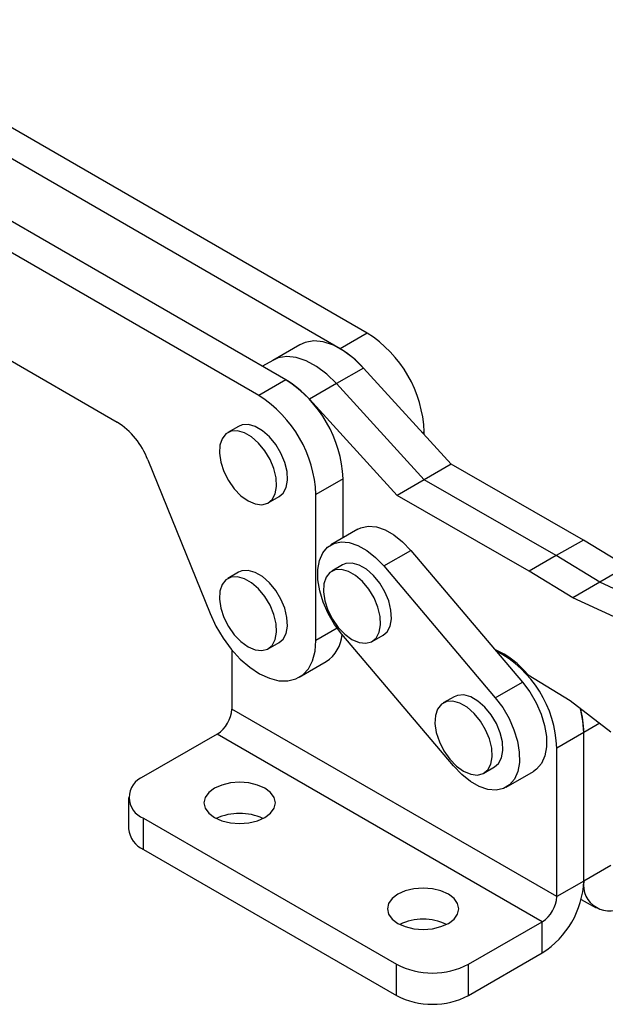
# Model space of a CAD drawing. Extents: x 28 to 407, y 19 to 290.
# Tile 10 of 11: x 280 to 338, y 167 to 264. Entities that reach past the tile are written whole.
import ezdxf

# ---------------------------------------------------------------- set-up
doc = ezdxf.new("R2010")
doc.units = 0
doc.layers.get('0').update_dxf_attribs({"linetype": 'CONTINUOUS'})

msp = doc.modelspace()

# ---------------------------------------------------------------- linework, layer by layer
at = {"color": 7, "linetype": 'CONTINUOUS'}
for p, q in [((314.354517, 233.190775), (261.250826, 263.871996)), ((311.702867, 231.66001), (258.599175, 262.341231)), ((306.399566, 228.59848), (253.295875, 259.279701)), ((303.747916, 227.067715), (250.644224, 257.748935)), ((250.287056, 247.340261), (289.856185, 224.478778)), ((314.354517, 233.190775), (311.702867, 231.66001)), ((307.750883, 232.052447), (305.099233, 230.521682)), ((305.099233, 230.521682), (304.084626, 229.935962)), ((313.99183, 229.771034), (311.340179, 228.240268)), ((322.584346, 220.348249), (313.99183, 229.771034)), ((306.399566, 228.59848), (303.747916, 227.067715)), ((311.340179, 228.240268), (308.688529, 226.709503)), ((319.932695, 218.817484), (311.340179, 228.240268)), ((317.281045, 217.286719), (308.688529, 226.709503)), ((301.761415, 224.055466), (300.700754, 223.44316)), ((319.938305, 223.249969), (319.938398, 223.513927)), ((292.872281, 220.782452), (298.972821, 205.722666)), ((322.584346, 220.348249), (319.932695, 218.817484)), ((335.513838, 212.931006), (322.584346, 220.348249)), ((311.983447, 218.921631), (309.331797, 217.390866)), ((311.981399, 213.14496), (311.983447, 218.921631)), ((319.932695, 218.817484), (317.281045, 217.286719)), ((332.862187, 211.400241), (319.932695, 218.817484)), ((304.669182, 216.568897), (305.729842, 217.181203)), ((309.32673, 203.104358), (309.331797, 217.390866)), ((330.210537, 209.869475), (317.281045, 217.286719)), ((313.448198, 213.991726), (310.796548, 212.460961)), ((335.513838, 212.931006), (332.862187, 211.400241)), ((339.774389, 210.324116), (335.513838, 212.931006)), ((315.968721, 210.388878), (318.620372, 211.919643)), ((318.620372, 211.919643), (329.54282, 199.020706)), ((332.862187, 211.400241), (330.210537, 209.869475)), ((337.122739, 208.793351), (332.862187, 211.400241)), ((311.93708, 210.485287), (310.87642, 209.872981)), ((315.968721, 210.388878), (326.89117, 197.489941)), ((339.774389, 210.324116), (337.122739, 208.793351)), ((301.756348, 209.768957), (300.695688, 209.156651)), ((334.471088, 207.262586), (330.210537, 209.869475)), ((337.122739, 208.793351), (334.471088, 207.262586)), ((341.165063, 206.932668), (337.122739, 208.793351)), ((338.513412, 205.401902), (334.471088, 207.262586)), ((322.796316, 190.808496), (311.873867, 203.707433)), ((314.844848, 202.998718), (315.905508, 203.611024)), ((304.664115, 202.282389), (305.724775, 202.894695)), ((301.08891, 202.184957), (301.08891, 196.383163)), ((307.690258, 199.490009), (310.341909, 201.020774)), ((330.093643, 199.729664), (334.20653, 197.213125)), ((326.89117, 197.489941), (329.54282, 199.020706)), ((322.859529, 197.58635), (321.798869, 196.974044)), ((334.20653, 197.213125), (338.217108, 194.146505)), ((332.908716, 178.01398), (301.08891, 196.383163)), ((299.674696, 193.933673), (292.456233, 189.766543)), ((331.494503, 175.56449), (299.674696, 193.933673)), ((335.560367, 194.085704), (332.908716, 192.554939)), ((335.560367, 179.544745), (335.560367, 194.085704)), ((332.908716, 178.01398), (332.908716, 192.554939)), ((325.767296, 190.099782), (326.827956, 190.712088)), ((327.96849, 188.736412), (330.62014, 190.267178)), ((290.991767, 187.725522), (290.991767, 184.663493)), ((292.456233, 185.684502), (317.20497, 171.39736)), ((292.456233, 182.622474), (292.456233, 185.684502)), ((292.456233, 182.622474), (317.20497, 168.335332)), ((338.212017, 181.07551), (335.560367, 179.544745)), ((335.560367, 179.544745), (332.908716, 178.01398)), ((335.302069, 177.748855), (336.751464, 176.912137)), ((324.276039, 171.39736), (331.494503, 175.56449)), ((331.494503, 172.502462), (331.494503, 175.56449)), ((324.276039, 168.335332), (331.494503, 172.502462)), ((317.20497, 168.335332), (317.20497, 171.39736)), ((324.276039, 168.335332), (324.276039, 171.39736))]:
    msp.add_line(p, q, dxfattribs=at)
at = {"color": 8, "linetype": 'CONTINUOUS'}
for p, q in [((319.938398, 223.513927), (319.780648, 223.422859)), ((311.405654, 204.304495), (309.32673, 203.104358)), ((337.1195, 194.985773), (335.560367, 194.085704))]:
    msp.add_line(p, q, dxfattribs=at)
at = {"color": 7, "linetype": 'CONTINUOUS', "flags": 128}
for points in [[(313.99183, 229.771034), (313.039882, 230.700026), (312.044407, 231.450614), (311.037758, 231.9984), (310.05265, 232.325584), (309.121099, 232.421529), (308.273384, 232.28312), (307.750883, 232.052447)], [(311.340179, 228.240268), (310.388232, 229.169261), (309.392756, 229.919849), (308.386107, 230.467635), (307.401, 230.794819), (306.469449, 230.890764), (305.621734, 230.752355), (305.099233, 230.521682)], [(311.340179, 228.240268), (310.388232, 229.169261), (309.392756, 229.919849), (308.386107, 230.467635), (307.401, 230.794819), (306.469449, 230.890764), (305.621734, 230.752355), (305.099233, 230.521682)], [(305.729842, 217.181203), (306.115091, 217.514048), (306.414607, 218.076151), (306.546421, 218.79799), (306.502251, 219.634207), (306.284872, 220.53226), (305.907943, 221.435723), (305.395148, 222.287825), (304.778707, 223.035027), (304.097355, 223.63038), (303.393902, 224.036474), (302.712549, 224.227795), (302.096109, 224.192319), (301.761415, 224.055466)], [(302.684968, 216.765382), (303.382874, 216.464301), (304.036928, 216.385758), (304.606033, 216.534691), (305.054431, 216.901742), (305.353947, 217.463845), (305.485761, 218.185684), (305.441591, 219.021901), (305.224212, 219.919954), (304.847283, 220.823417), (304.334488, 221.675519), (303.718047, 222.422721), (303.036695, 223.018074), (302.333242, 223.424168), (301.651889, 223.615489), (301.035449, 223.580013), (300.522654, 223.319972), (300.145725, 222.851702), (299.928346, 222.204629), (299.884176, 221.419409), (300.015989, 220.545382), (300.315506, 219.637465), (300.763904, 218.752706), (301.333009, 217.946698), (301.987062, 217.270086), (302.684968, 216.765382)], [(313.448198, 213.991726), (313.738049, 214.130547), (314.453949, 214.280693), (315.251282, 214.211723), (316.099404, 213.926289), (316.965725, 213.435357), (317.816952, 212.757796), (318.620372, 211.919643)], [(311.873867, 203.707433), (311.149128, 204.673968), (310.530923, 205.731742), (310.043007, 206.840105), (309.704132, 207.956464), (309.52732, 209.037916), (309.519366, 210.042903), (309.680575, 210.932804), (310.004753, 211.67342), (310.479442, 212.236289), (311.086398, 212.599781), (311.802299, 212.749928), (312.599631, 212.680958), (313.447754, 212.395524), (314.314075, 211.904592), (315.165301, 211.227031), (315.968721, 210.388878)], [(315.905508, 203.611024), (316.290757, 203.943868), (316.590272, 204.505972), (316.722086, 205.22781), (316.677916, 206.064028), (316.460537, 206.962082), (316.083608, 207.865543), (315.570813, 208.717646), (314.954373, 209.464848), (314.27302, 210.060201), (313.569568, 210.466295), (312.888215, 210.657616), (312.271775, 210.622141), (311.93708, 210.485287)], [(302.679901, 202.478873), (303.377807, 202.177792), (304.031861, 202.09925), (304.600966, 202.248183), (305.049364, 202.615233), (305.34888, 203.177336), (305.480694, 203.899175), (305.436523, 204.735392), (305.219144, 205.633446), (304.842216, 206.536908), (304.32942, 207.389011), (303.71298, 208.136213), (303.031627, 208.731566), (302.328175, 209.13766), (301.646822, 209.32898), (301.030382, 209.293505), (300.517587, 209.033463), (300.140657, 208.565194), (299.923279, 207.91812), (299.879108, 207.132901), (300.010923, 206.258873), (300.310438, 205.350957), (300.758835, 204.466198), (301.327942, 203.66019), (301.981995, 202.983577), (302.679901, 202.478873)], [(305.724775, 202.894695), (306.110024, 203.227539), (306.40954, 203.789642), (306.541354, 204.511481), (306.497183, 205.347698), (306.279804, 206.245752), (305.902876, 207.149214), (305.39008, 208.001317), (304.77364, 208.748519), (304.092287, 209.343872), (303.388835, 209.749966), (302.707482, 209.941286), (302.091042, 209.905811), (301.756348, 209.768957)], [(312.860634, 203.195203), (313.55854, 202.894121), (314.212594, 202.81558), (314.781699, 202.964513), (315.230097, 203.331562), (315.529612, 203.893666), (315.661426, 204.615504), (315.617256, 205.451722), (315.399877, 206.349776), (315.022948, 207.253237), (314.510153, 208.10534), (313.893713, 208.852542), (313.21236, 209.447895), (312.508908, 209.853989), (311.827555, 210.04531), (311.211115, 210.009835), (310.69832, 209.749793), (310.321391, 209.281523), (310.104012, 208.63445), (310.059842, 207.849231), (310.191655, 206.975203), (310.491171, 206.067286), (310.939569, 205.182527), (311.508674, 204.376519), (312.162728, 203.699906), (312.860634, 203.195203)], [(298.972821, 205.722666), (299.544601, 204.495671), (300.241461, 203.32341), (301.042625, 202.240828), (301.924215, 201.280196), (302.859947, 200.470149), (303.82193, 199.834835), (304.781488, 199.393192), (305.710016, 199.158384), (306.579837, 199.137413), (307.36502, 199.330901), (308.042161, 199.733082), (308.591074, 200.331967), (308.995397, 201.109705), (309.243076, 202.04311), (309.32673, 203.104358)], [(329.54282, 199.020706), (330.267559, 198.05417), (330.885765, 196.996396), (331.373681, 195.888033), (331.712556, 194.771675), (331.889367, 193.690223), (331.897321, 192.685236), (331.736112, 191.795335), (331.411934, 191.05472), (330.937246, 190.49185), (330.62014, 190.267178)], [(326.827956, 190.712088), (327.213206, 191.044931), (327.512721, 191.607035), (327.644536, 192.328873), (327.600366, 193.16509), (327.382987, 194.063144), (327.006057, 194.966607), (326.493263, 195.818709), (325.876822, 196.565911), (325.195469, 197.161264), (324.492017, 197.567359), (323.810664, 197.758679), (323.194224, 197.723203), (322.859529, 197.58635)], [(323.783083, 190.296266), (324.480989, 189.995185), (325.135042, 189.916643), (325.704148, 190.065575), (326.152546, 190.432625), (326.452061, 190.994729), (326.583876, 191.716567), (326.539706, 192.552785), (326.322327, 193.450838), (325.945397, 194.354301), (325.432603, 195.206403), (324.816162, 195.953605), (324.134809, 196.548958), (323.431357, 196.955053), (322.750004, 197.146373), (322.133564, 197.110897), (321.620768, 196.850856), (321.24384, 196.382586), (321.026461, 195.735513), (320.982291, 194.950293), (321.114104, 194.076266), (321.41362, 193.168349), (321.862018, 192.28359), (322.431123, 191.477582), (323.085177, 190.80097), (323.783083, 190.296266)], [(326.89117, 197.489941), (327.615909, 196.523405), (328.234115, 195.465631), (328.72203, 194.357268), (329.060906, 193.24091), (329.237717, 192.159458), (329.245671, 191.154471), (329.084462, 190.26457), (328.760284, 189.523954), (328.285596, 188.961084), (327.678638, 188.597593), (326.962738, 188.447446), (326.165405, 188.516415), (325.317283, 188.80185), (324.450962, 189.292781), (323.599736, 189.970343), (322.796316, 190.808496)], [(335.560367, 194.085704), (335.474461, 195.233098), (335.220902, 196.437503)], [(304.335627, 185.766143), (304.891842, 186.184603), (305.241494, 186.671911), (305.360753, 187.194857), (305.241493, 187.717802), (304.891842, 188.20511), (304.335627, 188.623571), (303.610753, 188.944667), (302.76662, 189.146516), (301.860753, 189.215364), (300.954887, 189.146517), (300.110753, 188.944667), (299.38588, 188.623571), (298.829664, 188.205111), (298.480013, 187.717802), (298.360753, 187.194857), (298.480013, 186.671911), (298.829665, 186.184603), (299.38588, 185.766143), (300.110754, 185.445047), (300.954887, 185.243197), (301.860753, 185.17435), (302.76662, 185.243197), (303.610753, 185.445047), (304.335627, 185.766143)], [(322.29614, 175.397759), (322.852354, 175.81622), (323.202006, 176.303528), (323.321266, 176.826474), (323.202005, 177.349419), (322.852354, 177.836727), (322.296139, 178.255188), (321.571265, 178.576284), (320.727132, 178.778133), (319.821266, 178.846981), (318.915399, 178.778134), (318.071265, 178.576284), (317.346392, 178.255188), (316.790177, 177.836727), (316.440525, 177.349419), (316.321266, 176.826474), (316.440525, 176.303528), (316.790177, 175.816221), (317.346392, 175.39776), (318.071266, 175.076664), (318.915399, 174.874814), (319.821266, 174.805966), (320.727132, 174.874814), (321.571266, 175.076663), (322.29614, 175.397759)]]:
    msp.add_lwpolyline(points, dxfattribs=at)
at = {"color": 7, "linetype": 'CONTINUOUS'}
for centre, radius, start, end in [((307.861219, 222.994443), 12.088347, 2.46298505, 57.50992034), ((306.576353, 223.11666), 9.963432, 41.90362674, 59.03375918), ((301.534524, 220.371967), 9.557413, 41.53685032, 59.4005356), ((299.906268, 218.402147), 12.088347, 2.46298505, 57.50992034), ((297.254617, 216.871382), 12.088347, 2.46298505, 57.50992034), ((285.737555, 218.039407), 7.643861, 21.02995392, 57.3969632), ((308.275609, 204.032028), 3.65202, 304.45761836, 354.24299882), ((323.496209, 194.445348), 8.452817, 38.69351558, 66.65879511), ((321.806981, 192.229235), 11.106512, 1.68046851, 62.33093881), ((298.018476, 196.522886), 3.073612, 302.60549718, 357.39450653), ((326.263057, 193.944633), 9.29838, 0.86930271, 15.75117147), ((293.230869, 187.725522), 2.183077, 110.78343656, 249.21656344), ((301.860753, 180.760678), 5.409019, 65.02328288, 114.97671712), ((293.49405, 184.913024), 2.514694, 185.69478021, 245.6253689), ((326.732872, 179.946446), 8.83663, 302.6054871, 357.39451544), ((338.039045, 179.142664), 2.511078, 170.78597158, 309.20326863), ((329.838282, 178.153703), 3.073612, 302.60549718, 357.39450653), ((319.821266, 170.392295), 5.409019, 65.02328935, 114.97672019), ((320.740505, 178.220919), 7.685113, 242.60968054, 297.39031946), ((320.740505, 175.15889), 7.685113, 242.60968054, 297.39031946)]:
    msp.add_arc(centre, radius, start, end, dxfattribs=at)

doc.saveas('drawing.dxf')
